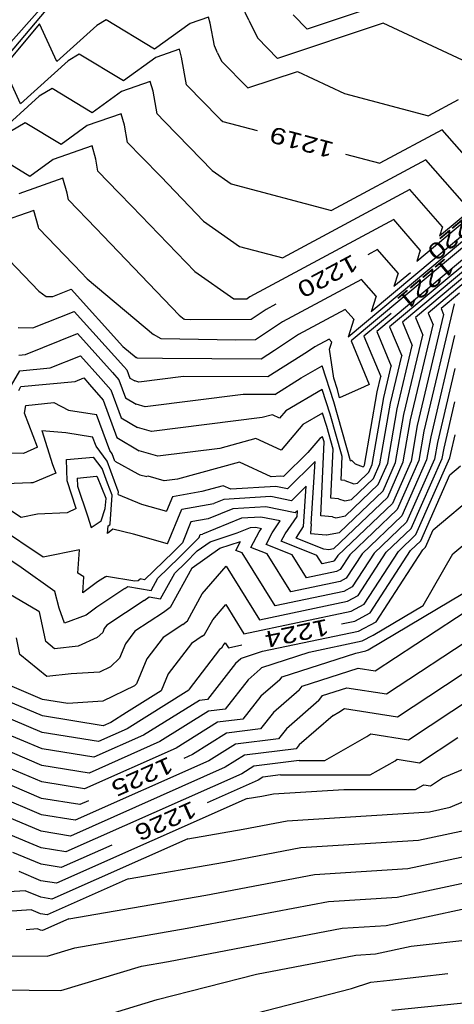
# Model space of a CAD drawing. Header units: feet. Extents: x -19835 to -19507, y 220308 to 220783.
# Tile 47 of 49: x -19651 to -19624, y 220689 to 220750. Entities that reach past the tile are written whole.
import ezdxf

# ---------------------------------------------------------------- set-up
doc = ezdxf.new("R2010")
doc.units = ezdxf.units.FT
doc.header["$LTSCALE"] = 25
doc.header["$MEASUREMENT"] = 0
for name, color, linetype in [('H1_HOEHENLINIEN', 86, 'CONTINUOUS'), ('H1_ZAEHLLIN_TXT', 3, 'CONTINUOUS'), ('H1_ZAEHLLINIEN', 11, 'CONTINUOUS')]:
    doc.layers.add(name, color=color, linetype=linetype)

msp = doc.modelspace()

# ---------------------------------------------------------------- linework, layer by layer
at = {"layer": 'H1_HOEHENLINIEN'}
for p, q in [((-19647.602, 220752.451), (-19651.599, 220747.702)), ((-19648.498, 220751.78), (-19655.082, 220744.401)), ((-19627.236, 220751.265), (-19633.275, 220749.252)), ((-19636.849, 220749.791), (-19637.276, 220750.691)), ((-19645.593, 220749.814), (-19646.172, 220749.478)), ((-19642.626, 220748.026), (-19645.593, 220749.814)), ((-19639.322, 220749.991), (-19640.45, 220749.596)), ((-19639.213, 220749.61), (-19639.322, 220749.991)), ((-19638.962, 220748.218), (-19639.213, 220749.61)), ((-19636.849, 220749.791), (-19636.324, 220748.709)), ((-19628.601, 220749.613), (-19635.091, 220747.449)), ((-19634.131, 220750.128), (-19633.275, 220749.252)), ((-19623.741, 220747.345), (-19628.601, 220749.613)), ((-19649.694, 220749.573), (-19654.701, 220743.625)), ((-19648.622, 220747.26), (-19649.694, 220749.573)), ((-19646.172, 220749.478), (-19648.622, 220747.26)), ((-19640.45, 220749.596), (-19642.626, 220748.026)), ((-19636.324, 220748.709), (-19635.091, 220747.449)), ((-19638.762, 220747.796), (-19638.962, 220748.218)), ((-19638.762, 220747.796), (-19638.516, 220747.29)), ((-19638.516, 220747.29), (-19636.908, 220745.646)), ((-19636.908, 220745.646), (-19633.87, 220746.659)), ((-19633.87, 220746.659), (-19630.966, 220745.304)), ((-19642.896, 220746.041), (-19644.657, 220745.423)), ((-19642.725, 220745.446), (-19642.896, 220746.041)), ((-19648.911, 220745.604), (-19649.707, 220745.142)), ((-19646.457, 220744.125), (-19648.911, 220745.604)), ((-19644.657, 220745.423), (-19646.457, 220744.125)), ((-19642.477, 220744.069), (-19642.725, 220745.446)), ((-19649.707, 220745.142), (-19653.078, 220742.09)), ((-19630.966, 220745.304), (-19625.822, 220743.935)), ((-19623.994, 220744.917), (-19625.822, 220743.935)), ((-19644.683, 220744.066), (-19646.761, 220743.337)), ((-19644.481, 220743.364), (-19644.683, 220744.066)), ((-19642.015, 220743.591), (-19642.477, 220744.069)), ((-19640.485, 220742.026), (-19642.015, 220743.591)), ((-19650.569, 220743.499), (-19651.474, 220742.973)), ((-19648.372, 220742.175), (-19650.569, 220743.499)), ((-19646.761, 220743.337), (-19648.372, 220742.175)), ((-19644.291, 220742.309), (-19644.481, 220743.364)), ((-19646.469, 220742.091), (-19648.864, 220741.251)), ((-19646.237, 220741.281), (-19646.469, 220742.091)), ((-19643.417, 220741.404), (-19644.291, 220742.309)), ((-19640.485, 220742.026), (-19639.103, 220740.589)), ((-19650.287, 220740.224), (-19652.228, 220741.394)), ((-19648.864, 220741.251), (-19650.287, 220740.224)), ((-19646.105, 220740.548), (-19646.237, 220741.281)), ((-19642.251, 220740.212), (-19643.417, 220741.404)), ((-19625.975, 220741.249), (-19631.777, 220738.131)), ((-19623.606, 220738.543), (-19625.975, 220741.249)), ((-19639.103, 220740.589), (-19637.927, 220739.768)), ((-19644.819, 220739.216), (-19646.105, 220740.548)), ((-19642.251, 220740.212), (-19639.637, 220737.49)), ((-19620.405, 220740.525), (-19625.145, 220736.561)), ((-19637.927, 220739.768), (-19631.777, 220738.131)), ((-19626.966, 220739.414), (-19634.754, 220735.229)), ((-19624.964, 220737.129), (-19626.966, 220739.414)), ((-19620.698, 220739.905), (-19626.546, 220735.014)), ((-19644.018, 220738.397), (-19644.819, 220739.216)), ((-19650.043, 220738.14), (-19653.072, 220737.079)), ((-19649.749, 220737.117), (-19650.043, 220738.14)), ((-19644.018, 220738.397), (-19640.17, 220734.392)), ((-19621.284, 220738.663), (-19629.348, 220731.92)), ((-19627.956, 220737.58), (-19636.778, 220732.84)), ((-19621.578, 220738.042), (-19630.749, 220730.373)), ((-19626.323, 220735.714), (-19627.956, 220737.58)), ((-19649.733, 220737.027), (-19649.749, 220737.117)), ((-19647.624, 220734.841), (-19649.733, 220737.027)), ((-19639.637, 220737.49), (-19637.41, 220735.936)), ((-19621.871, 220737.422), (-19630.573, 220730.145)), ((-19624.964, 220737.129), (-19625.145, 220736.561)), ((-19637.41, 220735.936), (-19634.754, 220735.229)), ((-19622.457, 220736.18), (-19628.994, 220730.713)), ((-19622.75, 220735.559), (-19628.205, 220730.998)), ((-19626.323, 220735.714), (-19626.546, 220735.014)), ((-19651.55, 220735.092), (-19649.733, 220733.193)), ((-19647.551, 220734.767), (-19647.624, 220734.841)), ((-19647.551, 220734.767), (-19646.772, 220733.957)), ((-19623.044, 220734.939), (-19627.416, 220731.282)), ((-19646.772, 220733.957), (-19642.688, 220730.525)), ((-19640.17, 220734.392), (-19637.771, 220732.717)), ((-19648.882, 220732.862), (-19647.75, 220733.315)), ((-19647.75, 220733.315), (-19644.589, 220729.807)), ((-19629.937, 220733.911), (-19634.785, 220731.306)), ((-19629.039, 220732.886), (-19629.937, 220733.911)), ((-19623.63, 220733.697), (-19625.838, 220731.851)), ((-19649.733, 220733.193), (-19649.285, 220732.872)), ((-19649.285, 220732.872), (-19648.882, 220732.862)), ((-19637.771, 220732.717), (-19636.955, 220732.722)), ((-19636.778, 220732.84), (-19636.955, 220732.722)), ((-19629.039, 220732.886), (-19629.348, 220731.92)), ((-19623.923, 220733.077), (-19625.049, 220732.135)), ((-19624.254, 220732.406), (-19626.098, 220724.608)), ((-19625.049, 220732.135), (-19624.895, 220731.769)), ((-19650.105, 220730.935), (-19647.557, 220731.954)), ((-19647.557, 220731.954), (-19644.516, 220728.579)), ((-19630.928, 220732.077), (-19633.789, 220730.539)), ((-19630.398, 220731.472), (-19630.928, 220732.077)), ((-19624.895, 220731.769), (-19626.507, 220724.951)), ((-19625.838, 220731.851), (-19625.536, 220731.133)), ((-19651.011, 220730.958), (-19650.105, 220730.935)), ((-19634.785, 220731.306), (-19636.441, 220730.202)), ((-19630.398, 220731.472), (-19630.749, 220730.373)), ((-19628.205, 220730.998), (-19627.461, 220729.224)), ((-19627.416, 220731.282), (-19626.819, 220729.861)), ((-19626.917, 220725.295), (-19625.536, 220731.133)), ((-19642.235, 220730.262), (-19642.688, 220730.525)), ((-19633.789, 220730.539), (-19635.266, 220729.554)), ((-19628.994, 220730.713), (-19628.102, 220728.588)), ((-19644.589, 220729.807), (-19643.77, 220729.122)), ((-19637.654, 220730.195), (-19642.235, 220730.262)), ((-19636.441, 220730.202), (-19637.654, 220730.195)), ((-19632.792, 220729.772), (-19633.244, 220729.471)), ((-19631.918, 220730.242), (-19632.792, 220729.772)), ((-19631.756, 220730.057), (-19631.918, 220730.242)), ((-19631.894, 220729.627), (-19631.756, 220730.057)), ((-19630.573, 220730.145), (-19629.453, 220727.478)), ((-19627.736, 220725.981), (-19626.819, 220729.861)), ((-19649.036, 220728.487), (-19647.173, 220729.232)), ((-19647.173, 220729.232), (-19645.92, 220727.842)), ((-19643.693, 220729.078), (-19643.77, 220729.122)), ((-19635.266, 220729.554), (-19636.098, 220729.03)), ((-19633.244, 220729.471), (-19635.675, 220727.941)), ((-19631.639, 220727.856), (-19631.894, 220729.627)), ((-19628.146, 220726.325), (-19627.461, 220729.224)), ((-19650.898, 220728.307), (-19649.036, 220728.487)), ((-19644.516, 220728.579), (-19644.335, 220728.37)), ((-19642.136, 220729.055), (-19643.693, 220729.078)), ((-19636.098, 220729.03), (-19642.136, 220729.055)), ((-19628.556, 220726.668), (-19628.102, 220728.588)), ((-19651.401, 220727.428), (-19650.898, 220728.307)), ((-19644.335, 220728.37), (-19644.15, 220727.867)), ((-19640.853, 220727.962), (-19643.6, 220727.618)), ((-19635.675, 220727.941), (-19640.853, 220727.962)), ((-19624.208, 220728.448), (-19625.278, 220723.921)), ((-19650.963, 220727.105), (-19650.83, 220727.338)), ((-19650.83, 220727.338), (-19647.512, 220727.658)), ((-19647.512, 220727.658), (-19646.98, 220727.87)), ((-19646.98, 220727.87), (-19646.622, 220727.473)), ((-19646.622, 220727.473), (-19645.795, 220726.519)), ((-19645.92, 220727.842), (-19645.308, 220727.136)), ((-19644.15, 220727.867), (-19643.85, 220727.687)), ((-19643.6, 220727.618), (-19643.85, 220727.687)), ((-19631.414, 220727.162), (-19631.639, 220727.856)), ((-19629.763, 220727.329), (-19631.273, 220726.663)), ((-19629.453, 220727.478), (-19629.763, 220727.329)), ((-19645.308, 220727.136), (-19644.684, 220725.437)), ((-19632.34, 220727.168), (-19634.58, 220725.858)), ((-19631.85, 220725.655), (-19632.34, 220727.168)), ((-19631.273, 220726.663), (-19631.414, 220727.162)), ((-19650.619, 220725.717), (-19650.533, 220726.19)), ((-19650.533, 220726.19), (-19648.806, 220726.362)), ((-19648.806, 220726.362), (-19647.916, 220725.895)), ((-19645.795, 220726.519), (-19644.951, 220724.222)), ((-19629.278, 220722.56), (-19628.556, 220726.668)), ((-19628.8, 220722.601), (-19628.146, 220726.325)), ((-19624.868, 220723.578), (-19624.197, 220726.415)), ((-19649.807, 220723.621), (-19650.619, 220725.717)), ((-19647.916, 220725.895), (-19646.195, 220725.633)), ((-19645.38, 220723.421), (-19646.195, 220725.633)), ((-19635.403, 220725.617), (-19636.035, 220725.443)), ((-19634.96, 220725.411), (-19635.403, 220725.617)), ((-19634.58, 220725.858), (-19634.96, 220725.411)), ((-19632.331, 220725.715), (-19633.534, 220725.011)), ((-19632.067, 220724.902), (-19632.331, 220725.715)), ((-19631.12, 220723.067), (-19631.85, 220725.655)), ((-19628.323, 220722.642), (-19627.736, 220725.981)), ((-19644.684, 220725.437), (-19643.669, 220724.829)), ((-19636.035, 220725.443), (-19642.825, 220724.594)), ((-19633.534, 220725.011), (-19634.862, 220723.445)), ((-19631.676, 220723.513), (-19632.067, 220724.902)), ((-19627.368, 220722.725), (-19626.917, 220725.295)), ((-19626.507, 220724.951), (-19626.891, 220722.766)), ((-19642.825, 220724.594), (-19643.669, 220724.829)), ((-19632.321, 220724.262), (-19632.487, 220724.165)), ((-19632.285, 220724.149), (-19632.321, 220724.262)), ((-19626.098, 220724.608), (-19626.414, 220722.808)), ((-19624.459, 220723.234), (-19624.187, 220724.383)), ((-19644.951, 220724.222), (-19643.579, 220723.4)), ((-19636.411, 220724.166), (-19638.625, 220723.558)), ((-19634.862, 220723.445), (-19636.411, 220724.166)), ((-19632.487, 220724.165), (-19633.219, 220723.302)), ((-19632.432, 220719.428), (-19632.231, 220723.958)), ((-19632.231, 220723.958), (-19632.285, 220724.149)), ((-19625.278, 220723.921), (-19625.459, 220722.89)), ((-19650.67, 220723.246), (-19653.843, 220723.261)), ((-19649.807, 220723.621), (-19650.67, 220723.246)), ((-19645.23, 220723.222), (-19645.38, 220723.421)), ((-19645.067, 220722.776), (-19645.23, 220723.222)), ((-19642.437, 220723.082), (-19643.579, 220723.4)), ((-19638.625, 220723.558), (-19642.437, 220723.082)), ((-19633.219, 220723.302), (-19634.724, 220721.823)), ((-19631.809, 220720.513), (-19631.676, 220723.513)), ((-19631.185, 220721.598), (-19631.12, 220723.067)), ((-19624.982, 220722.932), (-19624.868, 220723.578)), ((-19624.505, 220722.973), (-19624.459, 220723.234)), ((-19648.04, 220722.87), (-19648.027, 220722.871)), ((-19648.001, 220721.568), (-19648.04, 220722.87)), ((-19648.027, 220722.871), (-19646.377, 220723.026)), ((-19645.851, 220722.326), (-19646.377, 220723.026)), ((-19645.067, 220722.776), (-19643.651, 220721.998)), ((-19637.42, 220722.716), (-19641.216, 220721.674)), ((-19635.485, 220721.815), (-19637.42, 220722.716)), ((-19629.481, 220722.101), (-19629.278, 220722.56)), ((-19629.192, 220721.718), (-19628.8, 220722.601)), ((-19628.902, 220721.334), (-19628.323, 220722.642)), ((-19628.324, 220720.568), (-19627.368, 220722.725)), ((-19626.891, 220722.766), (-19628.035, 220720.184)), ((-19626.414, 220722.808), (-19627.746, 220719.801)), ((-19625.459, 220722.89), (-19627.168, 220719.034)), ((-19626.878, 220718.651), (-19624.982, 220722.932)), ((-19626.589, 220718.268), (-19624.505, 220722.973)), ((-19647.38, 220721.728), (-19646.201, 220721.843)), ((-19646.201, 220721.843), (-19646.125, 220721.787)), ((-19645.523, 220721.426), (-19645.851, 220722.326)), ((-19643.651, 220721.998), (-19643.543, 220721.929)), ((-19643.543, 220721.929), (-19643.101, 220721.825)), ((-19643.032, 220721.843), (-19643.101, 220721.825)), ((-19642.05, 220721.569), (-19643.032, 220721.843)), ((-19634.878, 220721.855), (-19635.485, 220721.815)), ((-19634.724, 220721.823), (-19634.878, 220721.855)), ((-19630.187, 220721.428), (-19629.481, 220722.101)), ((-19647.434, 220719.879), (-19648.001, 220721.568)), ((-19647.38, 220721.728), (-19647.365, 220721.24)), ((-19647.365, 220721.24), (-19646.752, 220719.416)), ((-19645.611, 220720.475), (-19646.125, 220721.787)), ((-19645.23, 220720.678), (-19645.523, 220721.426)), ((-19641.216, 220721.674), (-19642.05, 220721.569)), ((-19633.323, 220721.242), (-19634.237, 220720.343)), ((-19633.486, 220718.762), (-19633.323, 220721.242)), ((-19630.955, 220721.578), (-19631.185, 220721.598)), ((-19630.955, 220721.578), (-19630.397, 220721.386)), ((-19630.918, 220719.414), (-19628.902, 220721.334)), ((-19630.553, 220720.421), (-19629.192, 220721.718)), ((-19630.397, 220721.386), (-19630.187, 220721.428)), ((-19645.355, 220718.932), (-19645.23, 220720.678)), ((-19625.537, 220718.571), (-19622.81, 220720.856)), ((-19645.654, 220719.877), (-19645.611, 220720.475)), ((-19640.965, 220719.82), (-19638.989, 220720.167)), ((-19638.382, 220720.413), (-19638.989, 220720.167)), ((-19635.49, 220720.602), (-19638.382, 220720.413)), ((-19634.237, 220720.343), (-19635.49, 220720.602)), ((-19631.338, 220720.472), (-19631.809, 220720.513)), ((-19631.648, 220717.4), (-19628.324, 220720.568)), ((-19628.035, 220720.184), (-19631.392, 220716.986)), ((-19631.338, 220720.472), (-19630.957, 220720.341)), ((-19630.957, 220720.341), (-19630.553, 220720.421)), ((-19650.825, 220719.312), (-19651.48, 220719.752)), ((-19649.808, 220719.52), (-19650.825, 220719.312)), ((-19647.998, 220719.61), (-19649.808, 220719.52)), ((-19647.434, 220719.879), (-19647.998, 220719.61)), ((-19645.908, 220719.108), (-19645.654, 220719.877)), ((-19641.834, 220717.708), (-19640.965, 220719.82)), ((-19637.837, 220719.842), (-19639.336, 220719.236)), ((-19635.796, 220719.975), (-19637.837, 220719.842)), ((-19633.994, 220719.603), (-19635.796, 220719.975)), ((-19633.868, 220719.727), (-19633.994, 220719.603)), ((-19633.89, 220719.385), (-19633.868, 220719.727)), ((-19631.721, 220719.366), (-19632.432, 220719.428)), ((-19627.746, 220719.801), (-19630.646, 220717.037)), ((-19649.47, 220716.879), (-19652.463, 220718.889)), ((-19646.752, 220719.416), (-19646.527, 220718.705)), ((-19646.527, 220718.705), (-19645.908, 220719.108)), ((-19645.474, 220718.81), (-19645.374, 220718.875)), ((-19645.374, 220718.875), (-19645.355, 220718.932)), ((-19640.398, 220719.049), (-19640.926, 220717.764)), ((-19639.336, 220719.236), (-19640.398, 220719.049)), ((-19637.293, 220719.271), (-19639.684, 220718.304)), ((-19636.102, 220719.349), (-19637.293, 220719.271)), ((-19634.921, 220719.105), (-19636.102, 220719.349)), ((-19635.419, 220718.387), (-19634.921, 220719.105)), ((-19634.624, 220718.327), (-19633.89, 220719.385)), ((-19631.721, 220719.366), (-19631.517, 220719.296)), ((-19631.517, 220719.296), (-19630.918, 220719.414)), ((-19627.168, 220719.034), (-19629.156, 220717.139)), ((-19624.318, 220717.098), (-19621.773, 220719.23)), ((-19645.526, 220718.328), (-19645.474, 220718.81)), ((-19645.197, 220718.612), (-19645.526, 220718.328)), ((-19643.929, 220718.301), (-19645.197, 220718.612)), ((-19641.834, 220717.708), (-19643.929, 220718.301)), ((-19639.904, 220718.101), (-19639.831, 220718.278)), ((-19639.831, 220718.278), (-19639.684, 220718.304)), ((-19635.791, 220717.674), (-19635.419, 220718.387)), ((-19634.867, 220717.861), (-19634.624, 220718.327)), ((-19633.943, 220718.048), (-19633.829, 220718.266)), ((-19633.829, 220718.266), (-19633.486, 220718.762)), ((-19628.411, 220717.191), (-19626.878, 220718.651)), ((-19627.666, 220717.242), (-19626.589, 220718.268)), ((-19626.011, 220717.501), (-19625.537, 220718.571)), ((-19650.815, 220716.261), (-19653.445, 220718.027)), ((-19640.926, 220717.764), (-19641.492, 220717.185)), ((-19641.112, 220716.864), (-19639.904, 220718.101)), ((-19638.62, 220717.432), (-19637.354, 220717.847)), ((-19637.64, 220717.3), (-19637.354, 220717.847)), ((-19634.194, 220717.04), (-19635.791, 220717.674)), ((-19632.665, 220716.987), (-19634.867, 220717.861)), ((-19632.249, 220717.376), (-19633.943, 220718.048)), ((-19647.241, 220717.336), (-19649.47, 220716.879)), ((-19647.336, 220715.914), (-19647.241, 220717.336)), ((-19641.492, 220717.185), (-19643.252, 220715.496)), ((-19640.323, 220716.239), (-19638.62, 220717.432)), ((-19637.252, 220717.146), (-19637.64, 220717.3)), ((-19635.225, 220713.905), (-19637.252, 220717.146)), ((-19633.306, 220715.62), (-19634.194, 220717.04)), ((-19631.932, 220717.344), (-19632.249, 220717.376)), ((-19631.648, 220717.4), (-19631.932, 220717.344)), ((-19630.646, 220717.037), (-19631.238, 220716.127)), ((-19629.156, 220717.139), (-19630.506, 220715.063)), ((-19630.14, 220714.531), (-19628.411, 220717.191)), ((-19629.773, 220713.999), (-19627.666, 220717.242)), ((-19629.041, 220712.934), (-19626.175, 220717.345)), ((-19626.175, 220717.345), (-19626.011, 220717.501)), ((-19626.149, 220713.935), (-19624.318, 220717.098)), ((-19642.425, 220715.604), (-19641.112, 220716.864)), ((-19632.346, 220716.477), (-19632.665, 220716.987)), ((-19631.683, 220716.616), (-19632.346, 220716.477)), ((-19631.604, 220716.659), (-19631.683, 220716.616)), ((-19631.392, 220716.986), (-19631.604, 220716.659)), ((-19648.757, 220714.783), (-19650.815, 220716.261)), ((-19646.965, 220715.676), (-19647.336, 220715.914)), ((-19640.35, 220716.208), (-19641.668, 220713.805)), ((-19640.323, 220716.239), (-19640.35, 220716.208)), ((-19639.708, 220714.631), (-19638.24, 220716.334)), ((-19638.24, 220716.334), (-19636.185, 220713.048)), ((-19631.458, 220716.008), (-19633.306, 220715.62)), ((-19631.238, 220716.127), (-19631.458, 220716.008)), ((-19647.027, 220714.7), (-19646.965, 220715.676)), ((-19646.13, 220715.366), (-19647.027, 220714.7)), ((-19645.642, 220715.689), (-19646.13, 220715.366)), ((-19645.642, 220715.689), (-19645.591, 220715.726)), ((-19645.591, 220715.726), (-19643.838, 220715.428)), ((-19643.838, 220715.428), (-19643.642, 220715.453)), ((-19643.642, 220715.453), (-19643.516, 220715.561)), ((-19643.252, 220715.496), (-19643.516, 220715.561)), ((-19642.848, 220714.845), (-19642.425, 220715.604)), ((-19629.528, 220711.213), (-19622.625, 220715.318)), ((-19648.492, 220713.771), (-19648.757, 220714.783)), ((-19644.457, 220714.959), (-19646.165, 220713.827)), ((-19644.457, 220714.959), (-19644.28, 220715.088)), ((-19644.28, 220715.088), (-19642.848, 220714.845)), ((-19640.614, 220712.979), (-19639.708, 220714.631)), ((-19631.008, 220714.792), (-19635.225, 220713.905)), ((-19630.506, 220715.063), (-19631.008, 220714.792)), ((-19636.185, 220713.048), (-19630.783, 220714.184)), ((-19630.783, 220714.184), (-19630.14, 220714.531)), ((-19630.557, 220713.576), (-19629.773, 220713.999)), ((-19648.155, 220712.84), (-19648.492, 220713.771)), ((-19646.165, 220713.827), (-19646.821, 220713.34)), ((-19642.088, 220713.498), (-19643.834, 220712.342)), ((-19641.668, 220713.805), (-19642.088, 220713.498)), ((-19639.066, 220713.054), (-19638.266, 220713.983)), ((-19638.266, 220713.983), (-19637.144, 220712.191)), ((-19637.144, 220712.191), (-19630.557, 220713.576)), ((-19629.217, 220712.11), (-19626.149, 220713.935)), ((-19646.821, 220713.34), (-19648.155, 220712.84)), ((-19640.903, 220712.768), (-19640.614, 220712.979)), ((-19639.56, 220712.153), (-19639.066, 220713.054)), ((-19630.107, 220712.36), (-19629.041, 220712.934)), ((-19628.408, 220708.518), (-19621.136, 220713.29)), ((-19643.834, 220712.342), (-19644.413, 220711.583)), ((-19640.903, 220712.768), (-19642.103, 220711.973)), ((-19636.008, 220711.119), (-19630.107, 220712.36)), ((-19650.9, 220710.924), (-19651.114, 220711.938)), ((-19644.413, 220711.583), (-19644.782, 220710.695)), ((-19642.103, 220711.973), (-19643.108, 220710.657)), ((-19640.373, 220711.604), (-19641.803, 220709.731)), ((-19639.718, 220712.038), (-19640.373, 220711.604)), ((-19639.718, 220712.038), (-19639.56, 220712.153)), ((-19633.149, 220711.065), (-19629.882, 220711.752)), ((-19629.882, 220711.752), (-19629.217, 220712.11)), ((-19637.3, 220710.704), (-19636.008, 220711.119)), ((-19636.056, 220710.131), (-19633.149, 220711.065)), ((-19634.811, 220709.558), (-19630.289, 220711.011)), ((-19630.289, 220711.011), (-19629.657, 220711.144)), ((-19629.657, 220711.144), (-19629.528, 220711.213)), ((-19649.243, 220709.567), (-19650.9, 220710.924)), ((-19644.782, 220710.695), (-19645.338, 220710.174)), ((-19643.108, 220710.657), (-19643.748, 220709.116)), ((-19637.34, 220710.652), (-19637.67, 220710.364)), ((-19637.34, 220710.652), (-19637.3, 220710.704)), ((-19627.728, 220707.109), (-19622.094, 220710.806)), ((-19646.001, 220709.849), (-19647.74, 220709.737)), ((-19645.338, 220710.174), (-19646.001, 220709.849)), ((-19637.67, 220710.364), (-19639.391, 220708.174)), ((-19636.145, 220710.014), (-19636.888, 220709.367)), ((-19636.145, 220710.014), (-19636.056, 220710.131)), ((-19649.518, 220707.156), (-19654.689, 220709.338)), ((-19647.74, 220709.737), (-19649.243, 220709.567)), ((-19641.803, 220709.731), (-19642.233, 220708.697)), ((-19636.888, 220709.367), (-19638.302, 220707.568)), ((-19634.95, 220709.376), (-19636.105, 220708.37)), ((-19634.95, 220709.376), (-19634.811, 220709.558)), ((-19649.509, 220708.166), (-19651.371, 220708.952)), ((-19643.87, 220709.002), (-19645.808, 220708.053)), ((-19642.233, 220708.697), (-19644.361, 220707.36)), ((-19643.748, 220709.116), (-19643.87, 220709.002)), ((-19632.322, 220708.411), (-19630.841, 220708.887)), ((-19630.841, 220708.887), (-19628.408, 220708.518)), ((-19647.948, 220707.915), (-19649.509, 220708.166)), ((-19645.808, 220708.053), (-19647.948, 220707.915)), ((-19639.883, 220708.112), (-19643.313, 220705.975)), ((-19639.391, 220708.174), (-19639.883, 220708.112)), ((-19636.105, 220708.37), (-19637.212, 220706.962)), ((-19632.56, 220708.101), (-19634.541, 220706.376)), ((-19632.56, 220708.101), (-19632.322, 220708.411)), ((-19627.049, 220705.699), (-19623.053, 220708.322)), ((-19644.361, 220707.36), (-19645.322, 220706.761)), ((-19639.327, 220707.439), (-19642.308, 220705.582)), ((-19638.302, 220707.568), (-19639.327, 220707.439)), ((-19631.676, 220707.192), (-19631.323, 220707.395)), ((-19631.323, 220707.395), (-19630.986, 220707.603)), ((-19630.986, 220707.603), (-19627.728, 220707.109)), ((-19649.536, 220705.135), (-19653.94, 220706.993)), ((-19645.787, 220706.555), (-19649.518, 220707.156)), ((-19645.322, 220706.761), (-19645.787, 220706.555)), ((-19638.771, 220706.766), (-19641.304, 220705.188)), ((-19637.212, 220706.962), (-19638.771, 220706.766)), ((-19631.676, 220707.192), (-19633.758, 220705.379)), ((-19634.541, 220706.376), (-19635.033, 220705.75)), ((-19649.545, 220704.125), (-19653.566, 220705.821)), ((-19642.308, 220705.582), (-19646.645, 220703.658)), ((-19643.313, 220705.975), (-19646.359, 220704.624)), ((-19635.033, 220705.75), (-19637.66, 220705.42)), ((-19632.177, 220704.426), (-19629.599, 220705.902)), ((-19629.599, 220705.902), (-19629.36, 220706.05)), ((-19629.36, 220706.05), (-19627.049, 220705.699)), ((-19646.359, 220704.624), (-19649.536, 220705.135)), ((-19641.304, 220705.188), (-19646.931, 220702.692)), ((-19637.66, 220705.42), (-19639.294, 220704.402)), ((-19633.943, 220705.144), (-19637.104, 220704.747)), ((-19633.758, 220705.379), (-19633.943, 220705.144)), ((-19624.492, 220701.556), (-19616.272, 220705.152)), ((-19649.555, 220703.115), (-19653.191, 220704.649)), ((-19639.294, 220704.402), (-19647.502, 220700.761)), ((-19637.104, 220704.747), (-19638.289, 220704.008)), ((-19633.749, 220704.426), (-19636.548, 220704.074)), ((-19633.749, 220704.426), (-19632.177, 220704.426)), ((-19646.645, 220703.658), (-19649.545, 220704.125)), ((-19638.289, 220704.008), (-19647.788, 220699.795)), ((-19636.548, 220704.074), (-19637.285, 220703.615)), ((-19624.97, 220703.354), (-19622.661, 220704.319)), ((-19637.285, 220703.615), (-19648.074, 220698.829)), ((-19625.691, 220702.881), (-19624.97, 220703.354)), ((-19646.931, 220702.692), (-19649.555, 220703.115)), ((-19635.334, 220702.377), (-19631.027, 220702.651)), ((-19631.027, 220702.651), (-19626.615, 220702.651)), ((-19626.615, 220702.651), (-19626.151, 220702.918)), ((-19626.151, 220702.918), (-19626.107, 220702.944)), ((-19626.107, 220702.944), (-19625.691, 220702.881)), ((-19649.573, 220701.094), (-19652.442, 220702.305)), ((-19636.95, 220702.086), (-19648.646, 220696.898)), ((-19636.95, 220702.086), (-19636.049, 220702.241)), ((-19636.049, 220702.241), (-19635.334, 220702.377)), ((-19625.763, 220701.285), (-19624.492, 220701.556)), ((-19649.582, 220700.084), (-19652.068, 220701.133)), ((-19647.502, 220700.761), (-19649.573, 220701.094)), ((-19637.193, 220700.216), (-19634.492, 220700.73)), ((-19634.492, 220700.73), (-19625.763, 220701.285)), ((-19640.597, 220699.629), (-19637.193, 220700.216)), ((-19626.426, 220699.542), (-19622.885, 220700.298)), ((-19649.591, 220699.074), (-19651.693, 220699.96)), ((-19647.788, 220699.795), (-19649.582, 220700.084)), ((-19640.597, 220699.629), (-19648.932, 220695.932)), ((-19633.65, 220699.083), (-19626.426, 220699.542)), ((-19648.074, 220698.829), (-19649.591, 220699.074)), ((-19638.337, 220698.191), (-19633.65, 220699.083)), ((-19644.244, 220697.173), (-19638.337, 220698.191)), ((-19649.609, 220697.053), (-19650.944, 220697.616)), ((-19644.244, 220697.173), (-19649.218, 220694.966)), ((-19627.752, 220696.056), (-19620.071, 220697.695)), ((-19648.646, 220696.898), (-19649.609, 220697.053)), ((-19650.57, 220696.444), (-19657.148, 220696.019)), ((-19649.618, 220696.043), (-19650.57, 220696.444)), ((-19648.932, 220695.932), (-19649.618, 220696.043)), ((-19631.966, 220695.788), (-19627.752, 220696.056)), ((-19640.626, 220694.141), (-19631.966, 220695.788)), ((-19628.415, 220694.313), (-19623.477, 220695.367)), ((-19650.195, 220695.272), (-19657.361, 220694.808)), ((-19649.628, 220695.032), (-19650.195, 220695.272)), ((-19649.218, 220694.966), (-19649.628, 220695.032)), ((-19647.52, 220692.952), (-19640.626, 220694.141)), ((-19641.77, 220692.116), (-19631.124, 220694.141)), ((-19631.124, 220694.141), (-19628.415, 220694.313)), ((-19626.883, 220693.038), (-19616.374, 220694.259)), ((-19649.213, 220692.442), (-19647.52, 220692.952)), ((-19629.078, 220692.57), (-19626.883, 220693.038)), ((-19656.28, 220692.486), (-19649.213, 220692.442)), ((-19636.38, 220691.334), (-19630.282, 220692.494)), ((-19630.282, 220692.494), (-19629.078, 220692.57)), ((-19648.39, 220690.337), (-19643.441, 220691.828)), ((-19643.441, 220691.828), (-19641.77, 220692.116)), ((-19642.462, 220689.77), (-19636.38, 220691.334)), ((-19655.768, 220690.382), (-19648.39, 220690.337)), ((-19647.566, 220688.232), (-19642.462, 220689.77)), ((-19628.063, 220689.123), (-19621.117, 220689.843))]:
    msp.add_line(p, q, dxfattribs=at)
at = {"layer": 'H1_ZAEHLLINIEN'}
for p, q in [((-19641.109, 220748.016), (-19642.554, 220747.51)), ((-19640.969, 220747.528), (-19641.109, 220748.016)), ((-19647.939, 220747.31), (-19650.85, 220744.675)), ((-19647.252, 220747.709), (-19647.939, 220747.31)), ((-19644.541, 220746.076), (-19647.252, 220747.709)), ((-19642.554, 220747.51), (-19644.541, 220746.076)), ((-19640.663, 220745.83), (-19640.969, 220747.528)), ((-19650.85, 220744.675), (-19651.786, 220746.694)), ((-19640.613, 220745.779), (-19640.663, 220745.83)), ((-19638.718, 220743.841), (-19640.613, 220745.779)), ((-19638.718, 220743.841), (-19638.57, 220743.687)), ((-19638.57, 220743.687), (-19638.444, 220743.599)), ((-19638.444, 220743.599), (-19636.328, 220743.036)), ((-19624.985, 220743.083), (-19628.8, 220741.033)), ((-19622.247, 220739.957), (-19624.985, 220743.083)), ((-19630.916, 220741.596), (-19628.8, 220741.033)), ((-19648.256, 220740.116), (-19650.968, 220739.165)), ((-19647.993, 220739.199), (-19648.256, 220740.116)), ((-19647.919, 220738.788), (-19647.993, 220739.199)), ((-19646.222, 220737.029), (-19647.919, 220738.788)), ((-19645.784, 220736.582), (-19646.222, 220737.029)), ((-19645.784, 220736.582), (-19641.114, 220731.72)), ((-19628.947, 220735.745), (-19629.545, 220735.424)), ((-19627.681, 220734.3), (-19628.947, 220735.745)), ((-19626.924, 220734.323), (-19627.947, 220733.467)), ((-19627.681, 220734.3), (-19627.947, 220733.467)), ((-19623.337, 220734.318), (-19626.627, 220731.567)), ((-19635.183, 220732.395), (-19635.782, 220732.073)), ((-19641.114, 220731.72), (-19640.811, 220731.466)), ((-19635.782, 220732.073), (-19636.698, 220731.462)), ((-19628.122, 220731.819), (-19629.784, 220730.429)), ((-19626.627, 220731.567), (-19626.178, 220730.497)), ((-19640.778, 220731.446), (-19640.811, 220731.466)), ((-19640.438, 220731.441), (-19640.778, 220731.446)), ((-19636.698, 220731.462), (-19640.438, 220731.441)), ((-19650.559, 220729.316), (-19647.365, 220730.593)), ((-19647.365, 220730.593), (-19645.218, 220728.21)), ((-19629.784, 220730.429), (-19628.743, 220727.952)), ((-19627.327, 220725.638), (-19626.178, 220730.497)), ((-19624.218, 220730.48), (-19625.688, 220724.265)), ((-19650.967, 220729.277), (-19650.559, 220729.316)), ((-19633.631, 220727.872), (-19632.349, 220728.621)), ((-19631.632, 220726.409), (-19632.349, 220728.621)), ((-19645.218, 220728.21), (-19644.821, 220727.753)), ((-19628.966, 220727.011), (-19628.743, 220727.952)), ((-19644.821, 220727.753), (-19644.417, 220726.652)), ((-19635.253, 220726.851), (-19633.631, 220727.872)), ((-19637.194, 220726.859), (-19643.213, 220726.106)), ((-19635.253, 220726.851), (-19637.194, 220726.859)), ((-19629.755, 220722.518), (-19628.966, 220727.011)), ((-19644.417, 220726.652), (-19643.76, 220726.258)), ((-19643.213, 220726.106), (-19643.76, 220726.258)), ((-19630.613, 220722.795), (-19631.632, 220726.409)), ((-19627.846, 220722.684), (-19627.327, 220725.638)), ((-19649.543, 220724.657), (-19648.893, 220722.557)), ((-19649.543, 220724.657), (-19648.084, 220724.52)), ((-19648.084, 220724.52), (-19646.44, 220724.271)), ((-19646.225, 220723.685), (-19646.44, 220724.271)), ((-19625.688, 220724.265), (-19625.936, 220722.849)), ((-19645.54, 220722.774), (-19646.225, 220723.685)), ((-19648.893, 220722.557), (-19648.695, 220722.046)), ((-19644.87, 220720.937), (-19645.54, 220722.774)), ((-19632.778, 220722.757), (-19634.481, 220721.083)), ((-19633.029, 220718.94), (-19632.778, 220722.757)), ((-19630.613, 220722.795), (-19630.538, 220722.828)), ((-19630.538, 220722.828), (-19630.322, 220722.598)), ((-19630.322, 220722.598), (-19629.838, 220722.431)), ((-19629.822, 220722.434), (-19629.77, 220722.484)), ((-19629.77, 220722.484), (-19629.755, 220722.518)), ((-19628.613, 220720.951), (-19627.846, 220722.684)), ((-19625.936, 220722.849), (-19627.457, 220719.418)), ((-19624.509, 220721.927), (-19623.848, 220722.481)), ((-19648.695, 220722.046), (-19650.097, 220721.436)), ((-19629.838, 220722.431), (-19629.822, 220722.434)), ((-19626.3, 220717.884), (-19624.509, 220721.927)), ((-19650.219, 220721.437), (-19652.437, 220721.356)), ((-19650.097, 220721.436), (-19650.219, 220721.437)), ((-19638.429, 220721.265), (-19639.733, 220720.907)), ((-19637.96, 220721.047), (-19638.429, 220721.265)), ((-19644.848, 220720.882), (-19644.87, 220720.937)), ((-19644.859, 220720.735), (-19644.848, 220720.882)), ((-19644.859, 220720.735), (-19643.429, 220720.141)), ((-19639.733, 220720.907), (-19641.533, 220720.591)), ((-19635.184, 220721.228), (-19637.96, 220721.047)), ((-19634.481, 220721.083), (-19635.184, 220721.228)), ((-19631.283, 220718.407), (-19628.613, 220720.951)), ((-19643.429, 220720.141), (-19641.896, 220719.707)), ((-19641.533, 220720.591), (-19641.896, 220719.707)), ((-19633.029, 220718.94), (-19633.055, 220718.343)), ((-19627.457, 220719.418), (-19629.901, 220717.088)), ((-19639.229, 220717.825), (-19637.566, 220718.37)), ((-19637.566, 220718.37), (-19636.749, 220718.7)), ((-19636.749, 220718.7), (-19636.409, 220718.723)), ((-19636.715, 220717.487), (-19636.213, 220718.448)), ((-19636.409, 220718.723), (-19636.071, 220718.653)), ((-19636.213, 220718.448), (-19636.071, 220718.653)), ((-19633.055, 220718.343), (-19632.105, 220718.26)), ((-19632.105, 220718.26), (-19632.076, 220718.25)), ((-19632.076, 220718.25), (-19631.283, 220718.407)), ((-19640.023, 220717.269), (-19639.229, 220717.825)), ((-19626.92, 220717.293), (-19626.3, 220717.884)), ((-19640.732, 220716.542), (-19640.023, 220717.269)), ((-19635.723, 220717.093), (-19636.715, 220717.487)), ((-19634.266, 220714.762), (-19635.723, 220717.093)), ((-19629.901, 220717.088), (-19630.872, 220715.595)), ((-19629.407, 220713.467), (-19626.92, 220717.293)), ((-19641.385, 220715.915), (-19640.732, 220716.542)), ((-19649.726, 220713.558), (-19654.133, 220716.133)), ((-19642.267, 220714.331), (-19641.385, 220715.915)), ((-19631.233, 220715.4), (-19634.266, 220714.762)), ((-19630.872, 220715.595), (-19631.233, 220715.4)), ((-19629.087, 220709.927), (-19620.177, 220715.774)), ((-19643.272, 220714.229), (-19645.564, 220712.71)), ((-19643.272, 220714.229), (-19642.969, 220714.45)), ((-19642.969, 220714.45), (-19642.267, 220714.331)), ((-19649.701, 220713.547), (-19649.726, 220713.558)), ((-19649.313, 220711.715), (-19649.701, 220713.547)), ((-19630.332, 220712.968), (-19629.407, 220713.467)), ((-19631.165, 220712.793), (-19630.332, 220712.968)), ((-19645.815, 220712.274), (-19646.15, 220711.96)), ((-19645.717, 220712.51), (-19645.815, 220712.274)), ((-19645.564, 220712.71), (-19645.717, 220712.51)), ((-19648.776, 220711.274), (-19649.313, 220711.715)), ((-19646.15, 220711.96), (-19647.326, 220711.438)), ((-19638.424, 220711.477), (-19638.291, 220711.632)), ((-19638.291, 220711.632), (-19638.104, 220711.333)), ((-19647.326, 220711.438), (-19648.776, 220711.274)), ((-19638.642, 220711.236), (-19640.498, 220708.805)), ((-19638.533, 220711.308), (-19638.642, 220711.236)), ((-19638.533, 220711.308), (-19638.507, 220711.327)), ((-19638.507, 220711.327), (-19638.424, 220711.477)), ((-19638.104, 220711.333), (-19637.271, 220711.509)), ((-19633.567, 220708.985), (-19630.138, 220710.087)), ((-19630.138, 220710.087), (-19629.087, 220709.927)), ((-19640.688, 220708.629), (-19644.318, 220706.368)), ((-19640.53, 220708.728), (-19640.688, 220708.629)), ((-19640.498, 220708.805), (-19640.53, 220708.728)), ((-19633.755, 220708.739), (-19635.323, 220707.373)), ((-19633.755, 220708.739), (-19633.567, 220708.985)), ((-19649.527, 220706.146), (-19654.315, 220708.165)), ((-19635.323, 220707.373), (-19636.122, 220706.356)), ((-19644.318, 220706.368), (-19646.073, 220705.59)), ((-19636.122, 220706.356), (-19638.216, 220706.093)), ((-19646.073, 220705.59), (-19649.527, 220706.146)), ((-19638.216, 220706.093), (-19640.299, 220704.795)), ((-19626.37, 220704.29), (-19624.012, 220705.838)), ((-19640.299, 220704.795), (-19640.832, 220704.558)), ((-19629.396, 220703.539), (-19627.875, 220704.41)), ((-19627.875, 220704.41), (-19627.734, 220704.497)), ((-19627.734, 220704.497), (-19626.37, 220704.29)), ((-19649.564, 220702.105), (-19652.817, 220703.477)), ((-19636.28, 220703.222), (-19639.395, 220701.84)), ((-19635.993, 220703.401), (-19636.28, 220703.222)), ((-19634.9, 220703.538), (-19635.993, 220703.401)), ((-19634.9, 220703.538), (-19629.396, 220703.539)), ((-19647.216, 220701.727), (-19649.564, 220702.105)), ((-19646.683, 220701.963), (-19647.216, 220701.727)), ((-19645.245, 220699.245), (-19648.36, 220697.864)), ((-19627.089, 220697.799), (-19621.278, 220699.039)), ((-19649.6, 220698.063), (-19651.319, 220698.788)), ((-19648.36, 220697.864), (-19649.6, 220698.063)), ((-19632.808, 220697.435), (-19627.089, 220697.799)), ((-19639.481, 220696.166), (-19632.808, 220697.435)), ((-19647.891, 220694.716), (-19639.481, 220696.166)), ((-19647.891, 220694.716), (-19649.504, 220694.001)), ((-19649.821, 220694.1), (-19650.504, 220694.055)), ((-19649.637, 220694.022), (-19649.821, 220694.1)), ((-19649.504, 220694.001), (-19649.637, 220694.022)), ((-19628.193, 220690.954), (-19624.639, 220691.367)), ((-19630.552, 220690.458), (-19629.35, 220690.834)), ((-19629.35, 220690.834), (-19628.193, 220690.954)), ((-19642.941, 220687.272), (-19630.552, 220690.458))]:
    msp.add_line(p, q, dxfattribs=at)

# ---------------------------------------------------------------- texts
at = {"layer": 'H1_ZAEHLLIN_TXT', "width": 1.333333}
for s, rotation, p in [('1219', 165.1, (-19631.56, 220742.285)), ('1220', 219.9, (-19622.949, 220738.299)), ('1220', 208.2, (-19630.487, 220735.486)), ('1221', 219.9, (-19624.76, 220735.282)), ('1224', 191.9, (-19632.051, 220713.118)), ('1225', 203.9, (-19641.766, 220704.691)), ('1226', 203.9, (-19640.329, 220701.973))]:
    msp.add_text(s, height=1, rotation=rotation, dxfattribs=at).set_placement(p)

doc.saveas('drawing.dxf')
